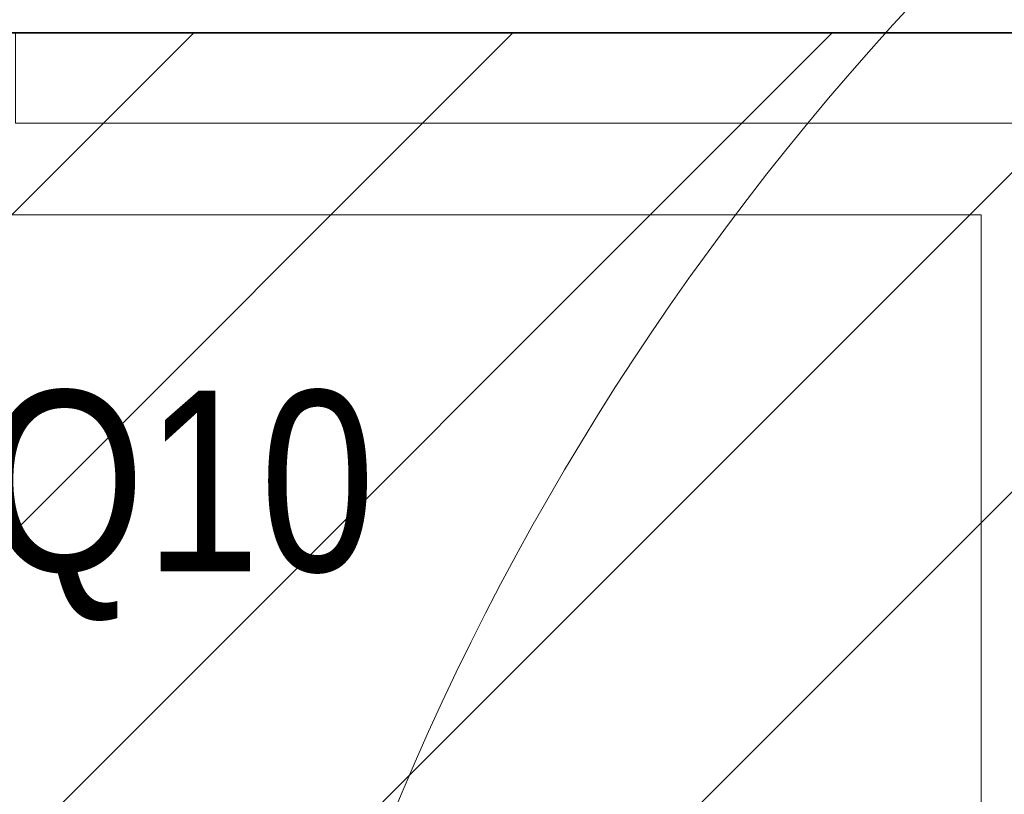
# Model space of a CAD drawing. Header units: millimetres. Extents: x -226731 to 126254, y -16359 to 60195.
# Tile 86 of 256: x -161617 to -161072, y 20303 to 20732. Entities that reach past the tile are written whole.
import ezdxf

# ---------------------------------------------------------------- set-up
doc = ezdxf.new("R2010")
doc.units = ezdxf.units.MM
doc.header["$LTSCALE"] = 0.1
doc.header["$MEASUREMENT"] = 0
for name, color, linetype, lineweight in [('0_CCE_ FF_SIDE WALL SPRINKLER', 6, 'Continuous', 0), ('EQUIPMENT', 30, 'Continuous', 5), ('sag rod', 4, 'Continuous', 0), ('SPRINKLER COVERAGE AREA', 1, 'Continuous', 9), ('TEXT', 70, 'Continuous', 5)]:
    doc.layers.add(name, color=color, linetype=linetype, lineweight=lineweight)
doc.layers.add('FIRE FIGHTING SERVICES', color=5, linetype='Continuous')
doc.layers.add('NPC-P-Waste Water Pipe', color=5, linetype='Continuous')
doc.layers.add('V.PORT', color=3, linetype='Continuous', plot=False)
doc.styles.get("Standard").update_dxf_attribs({"font": 'ARIALN.TTF'})

# ---------------------------------------------------------------- blocks, each defined once
blk = doc.blocks.new('A$C67E6678E')
at = {"layer": 'NPC-P-Waste Water Pipe', "true_color": 0xcd6928}
h = blk.add_hatch(dxfattribs=at)
h.set_pattern_fill('ANSI31', color=32, scale=1000)
h.set_pattern_definition([(45, (164851.16, -10699.63), (-88.38835, 88.38835), [])])
h.paths.add_polyline_path([(10643.22, 4336.71), (6342.1, 4336.71), (6342.1, 4814.08), (5642.47, 4814.08), (5642.47, 4508.48), (2241.01, 4508.48), (2241.01, 4950.01), (1634.91, 4950.01), (1634.91, 6045.28), (842.47, 6045.28), (842.47, 10025), (10643.22, 10025)])
at = {"layer": 'NPC-P-Waste Water Pipe', "color": 32, "true_color": 0xcd6928}
blk.add_lwpolyline([(10643.22, 4336.71), (6342.1, 4336.71), (6342.1, 4814.08), (5642.47, 4814.08), (5642.47, 4508.48), (2241.01, 4508.48), (2241.01, 4950.01), (1634.91, 4950.01), (1634.91, 6045.28), (842.47, 6045.28), (842.47, 10025), (10643.22, 10025)], close=True, dxfattribs=at)
blk = doc.blocks.new('A$C2AD535C3')
at = {"layer": 'SPRINKLER COVERAGE AREA', "color": 1}
blk.add_circle((0, 0), 2500, dxfattribs=at)
blk = doc.blocks.new('G$C3584CA52')
at = {"layer": '0_CCE_ FF_SIDE WALL SPRINKLER', "color": 240, "xscale": -0.6, "yscale": 0.6, "zscale": 0.6}
for p in [(0, -1500), (2995.19, -1500)]:
    blk.add_blockref('A$C2AD535C3', p, dxfattribs=at)

msp = doc.modelspace()

# ---------------------------------------------------------------- linework, layer by layer
at = {"layer": 'EQUIPMENT', "color": 8}
msp.add_lwpolyline([(-161084.57, 20623.85), (-161084.57, 20098.77), (-161984.72, 20098.77), (-161984.72, 20623.85)], close=True, dxfattribs=at)
at = {"layer": 'sag rod', "color": 8}
msp.add_lwpolyline([(-161619.22, 20674.63), (-160375.76, 20674.63), (-160375.76, 20724.63), (-161619.22, 20724.63)], close=True, dxfattribs=at)
at = {"layer": 'V.PORT', "color": 8}
msp.add_lwpolyline([(-152367.94, 20724.63), (-164851.16, 20724.63)], dxfattribs=at)

# ---------------------------------------------------------------- block references
at = {"layer": 'FIRE FIGHTING SERVICES'}
msp.add_blockref('G$C3584CA52', (-163018.33, 21220.5), dxfattribs=at)
at = {"layer": 'NPC-P-Waste Water Pipe', "color": 0}
msp.add_blockref('A$C67E6678E', (-164851.16, 10699.63), dxfattribs=at)

# ---------------------------------------------------------------- texts
at = {"layer": 'TEXT', "color": 8, "insert": (-161636.76, 20399.07), "char_height": 100.017, "width": 141.3502, "attachment_point": 7}
msp.add_mtext('Q10', dxfattribs=at)

doc.saveas('drawing.dxf')
